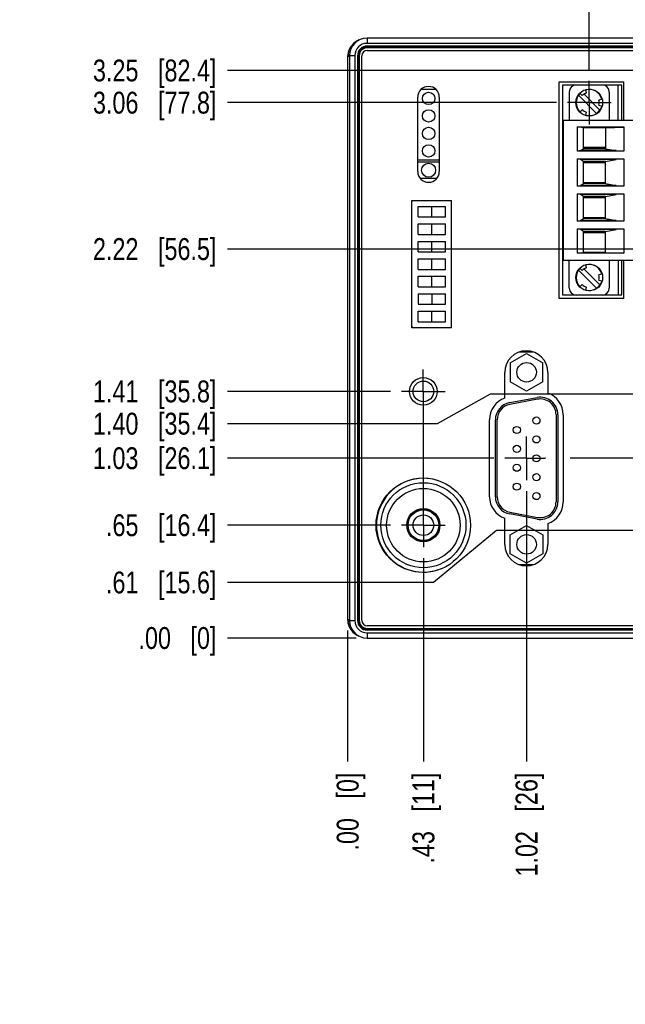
# Model space of a CAD drawing. Header units: inches. Extents: x 0 to 34, y 0 to 22.
# Tile 9 of 68: x 4.1 to 7.6, y 12.7 to 18.3. Entities that reach past the tile are written whole.
import ezdxf

# ---------------------------------------------------------------- set-up
doc = ezdxf.new("R2010")
doc.units = ezdxf.units.IN
doc.header["$LTSCALE"] = 1.87
doc.header["$MEASUREMENT"] = 0
doc.linetypes.add('CENTER', pattern=[0.6, 0.375, -0.075, 0.075, -0.075])
doc.layers.get('0').update_dxf_attribs({"linetype": 'CONTINUOUS'})
doc.layers.add('DEFAULT_1', color=7, linetype='CENTER')
doc.layers.add('DIMENSIONS', color=7, linetype='CONTINUOUS')
doc.styles.get("Standard").update_dxf_attribs({"font": 'txt', "width": 0.8})
doc.dimstyles.new('DIMSTYLE_1', dxfattribs={"dimtxt": 0.125, "dimasz": 0.18, "dimexe": 0.18, "dimexo": 0.0625, "dimgap": 0.09, "dimtad": 0, "dimtih": 1, "dimtoh": 1, "dimzin": 4, "dimdsep": 46, "dimtxsty": 'STANDARD', "dimblk": '_FILLED', "dimblk1": '_FILLED', "dimblk2": '_FILLED', "dimcen": 0.09, "dimadec": 0, "dimazin": 0, "dimtp": 0.01, "dimtm": 0.01, "dimtfac": 1, "dimtofl": 0, "dimtmove": 0, "dimatfit": 3, "dimldrblk": '_FILLED', "dimfxl": 1, "dimtolj": 1, "dimtzin": 4, "dimarcsym": 0})

# ---------------------------------------------------------------- blocks, each defined once
blk = doc.blocks.new('*D13')
at = {"layer": 'DIMENSIONS', "color": 2, "linetype": 'CONTINUOUS'}
blk.add_line((6.2577, 15.4266), (5.3248, 15.4266), dxfattribs=at)
at = {"layer": 'DIMENSIONS', "color": 2, "linetype": 'CONTINUOUS', "insert": (5.2623, 15.4891), "char_height": 0.125, "width": 1.025, "attachment_point": 3, "line_spacing_factor": 0.9}
blk.add_mtext('.65{\\Ftxt.shx;\\W1.000000;\\H0.125000; }[16.4]', dxfattribs=at)
blk = doc.blocks.new('_FILLED')
at = {"color": 0, "linetype": 'BYBLOCK'}
blk.add_solid([(0, 0), (-1, 0.174), (-1, -0.174)], dxfattribs=at)
blk = doc.blocks.new('*D14')
at = {"layer": 'DIMENSIONS', "color": 2, "linetype": 'CONTINUOUS'}
blk.add_line((6.0609, 14.7816), (5.3248, 14.7816), dxfattribs=at)
at = {"layer": 'DIMENSIONS', "color": 2, "linetype": 'CONTINUOUS', "insert": (5.2623, 14.8441), "char_height": 0.125, "width": 0.725, "attachment_point": 3, "line_spacing_factor": 0.9}
blk.add_mtext('.00{\\Ftxt.shx;\\W1.000000;\\H0.125000; }[0]', dxfattribs=at)
blk = doc.blocks.new('*D15')
at = {"layer": 'DIMENSIONS', "color": 2, "linetype": 'CONTINUOUS'}
for p, q in [((6.8624, 15.3956), (6.5036, 15.0994)), ((9.4977, 15.3956), (6.8624, 15.3956)), ((6.5036, 15.0994), (5.3248, 15.0994))]:
    blk.add_line(p, q, dxfattribs=at)
at = {"layer": 'DIMENSIONS', "color": 2, "linetype": 'CONTINUOUS', "insert": (5.2623, 15.1619), "char_height": 0.125, "width": 1.025, "attachment_point": 3, "line_spacing_factor": 0.9}
blk.add_mtext('.61{\\Ftxt.shx;\\W1.000000;\\H0.125000; }[15.6]', dxfattribs=at)
blk = doc.blocks.new('*D16')
at = {"layer": 'DIMENSIONS', "color": 2, "linetype": 'CONTINUOUS'}
for p, q in [((6.8272, 16.1766), (6.5247, 16.0071)), ((9.4977, 16.1766), (6.8272, 16.1766)), ((6.5247, 16.0071), (5.3248, 16.0071))]:
    blk.add_line(p, q, dxfattribs=at)
at = {"layer": 'DIMENSIONS', "color": 2, "linetype": 'CONTINUOUS', "insert": (5.2623, 16.0696), "char_height": 0.125, "width": 1.125, "attachment_point": 3, "line_spacing_factor": 0.9}
blk.add_mtext('1.40{\\Ftxt.shx;\\W1.000000;\\H0.125000; }[35.4]', dxfattribs=at)
blk = doc.blocks.new('*D17')
at = {"layer": 'DIMENSIONS', "color": 2, "linetype": 'CONTINUOUS'}
blk.add_line((6.8477, 15.8096), (5.3248, 15.8096), dxfattribs=at)
at = {"layer": 'DIMENSIONS', "color": 2, "linetype": 'CONTINUOUS', "insert": (5.2623, 15.8721), "char_height": 0.125, "width": 1.125, "attachment_point": 3, "line_spacing_factor": 0.9}
blk.add_mtext('1.03{\\Ftxt.shx;\\W1.000000;\\H0.125000; }[26.1]', dxfattribs=at)
blk = doc.blocks.new('*D18')
at = {"layer": 'DIMENSIONS', "color": 2, "linetype": 'CONTINUOUS'}
blk.add_line((6.2567, 16.1916), (5.3248, 16.1916), dxfattribs=at)
at = {"layer": 'DIMENSIONS', "color": 2, "linetype": 'CONTINUOUS', "insert": (5.2623, 16.2541), "char_height": 0.125, "width": 1.125, "attachment_point": 3, "line_spacing_factor": 0.9}
blk.add_mtext('1.41{\\Ftxt.shx;\\W1.000000;\\H0.125000; }[35.8]', dxfattribs=at)
blk = doc.blocks.new('*D19')
at = {"layer": 'DIMENSIONS', "color": 2, "linetype": 'CONTINUOUS'}
blk.add_line((9.3187, 17.0056), (5.3248, 17.0056), dxfattribs=at)
at = {"layer": 'DIMENSIONS', "color": 2, "linetype": 'CONTINUOUS', "insert": (5.2623, 17.0681), "char_height": 0.125, "width": 1.125, "attachment_point": 3, "line_spacing_factor": 0.9}
blk.add_mtext('2.22{\\Ftxt.shx;\\W1.000000;\\H0.125000; }[56.5]', dxfattribs=at)
blk = doc.blocks.new('*D20')
at = {"layer": 'DIMENSIONS', "color": 2, "linetype": 'CONTINUOUS'}
blk.add_line((7.2057, 17.8426), (5.3248, 17.8426), dxfattribs=at)
at = {"layer": 'DIMENSIONS', "color": 2, "linetype": 'CONTINUOUS', "insert": (5.2623, 17.9051), "char_height": 0.125, "width": 1.125, "attachment_point": 3, "line_spacing_factor": 0.9}
blk.add_mtext('3.06{\\Ftxt.shx;\\W1.000000;\\H0.125000; }[77.8]', dxfattribs=at)
blk = doc.blocks.new('*D21')
at = {"layer": 'DIMENSIONS', "color": 2, "linetype": 'CONTINUOUS'}
blk.add_line((10.1887, 18.0266), (5.3248, 18.0266), dxfattribs=at)
at = {"layer": 'DIMENSIONS', "color": 2, "linetype": 'CONTINUOUS', "insert": (5.2623, 18.0891), "char_height": 0.125, "width": 1.125, "attachment_point": 3, "line_spacing_factor": 0.9}
blk.add_mtext('3.25{\\Ftxt.shx;\\W1.000000;\\H0.125000; }[82.4]', dxfattribs=at)
blk = doc.blocks.new('*D30')
at = {"layer": 'DIMENSIONS', "color": 2, "linetype": 'CONTINUOUS'}
blk.add_line((6.4453, 15.239), (6.4453, 14.0749), dxfattribs=at)
at = {"layer": 'DIMENSIONS', "color": 2, "linetype": 'CONTINUOUS', "insert": (6.3828, 14.0124), "char_height": 0.125, "width": 0.825, "attachment_point": 3, "rotation": 90, "line_spacing_factor": 0.9}
blk.add_mtext('.43{\\Ftxt.shx;\\W1.000000;\\H0.125000; }[11]', dxfattribs=at)
blk = doc.blocks.new('*D31')
at = {"layer": 'DIMENSIONS', "color": 2, "linetype": 'CONTINUOUS'}
blk.add_line((6.0123, 14.8244), (6.0123, 14.0749), dxfattribs=at)
at = {"layer": 'DIMENSIONS', "color": 2, "linetype": 'CONTINUOUS', "insert": (5.9498, 14.0124), "char_height": 0.125, "width": 0.725, "attachment_point": 3, "rotation": 90, "line_spacing_factor": 0.9}
blk.add_mtext('.00{\\Ftxt.shx;\\W1.000000;\\H0.125000; }[0]', dxfattribs=at)
blk = doc.blocks.new('*D32')
at = {"layer": 'DIMENSIONS', "color": 2, "linetype": 'CONTINUOUS'}
blk.add_line((7.0353, 15.622), (7.0353, 14.0749), dxfattribs=at)
at = {"layer": 'DIMENSIONS', "color": 2, "linetype": 'CONTINUOUS', "insert": (6.9728, 14.0124), "char_height": 0.125, "width": 0.925, "attachment_point": 3, "rotation": 90, "line_spacing_factor": 0.9}
blk.add_mtext('1.02{\\Ftxt.shx;\\W1.000000;\\H0.125000; }[26]', dxfattribs=at)
blk = doc.blocks.new('*D33')
at = {"layer": 'DIMENSIONS', "color": 2, "linetype": 'CONTINUOUS'}
blk.add_line((7.9853, 15.622), (7.9853, 14.0749), dxfattribs=at)
at = {"layer": 'DIMENSIONS', "color": 2, "linetype": 'CONTINUOUS', "insert": (7.9228, 14.0124), "char_height": 0.125, "width": 1.125, "attachment_point": 3, "rotation": 90, "line_spacing_factor": 0.9}
blk.add_mtext('1.97{\\Ftxt.shx;\\W1.000000;\\H0.125000; }[50.1]', dxfattribs=at)
blk = doc.blocks.new('*D34')
at = {"layer": 'DIMENSIONS', "color": 2, "linetype": 'CONTINUOUS'}
blk.add_line((8.7553, 15.622), (8.7553, 14.0749), dxfattribs=at)
at = {"layer": 'DIMENSIONS', "color": 2, "linetype": 'CONTINUOUS', "insert": (8.6928, 14.0124), "char_height": 0.125, "width": 1.125, "attachment_point": 3, "rotation": 90, "line_spacing_factor": 0.9}
blk.add_mtext('2.74{\\Ftxt.shx;\\W1.000000;\\H0.125000; }[69.7]', dxfattribs=at)
blk = doc.blocks.new('*D35')
at = {"layer": 'DIMENSIONS', "color": 2, "linetype": 'CONTINUOUS'}
blk.add_line((9.6853, 15.208), (9.6853, 14.0749), dxfattribs=at)
at = {"layer": 'DIMENSIONS', "color": 2, "linetype": 'CONTINUOUS', "insert": (9.6228, 14.0124), "char_height": 0.125, "width": 1.125, "attachment_point": 3, "rotation": 90, "line_spacing_factor": 0.9}
blk.add_mtext('3.67{\\Ftxt.shx;\\W1.000000;\\H0.125000; }[93.3]', dxfattribs=at)
blk = doc.blocks.new('*D36')
at = {"layer": 'DIMENSIONS', "color": 2, "linetype": 'CONTINUOUS'}
blk.add_line((10.2943, 14.97), (10.2943, 14.0749), dxfattribs=at)
at = {"layer": 'DIMENSIONS', "color": 2, "linetype": 'CONTINUOUS', "insert": (10.2318, 14.0124), "char_height": 0.125, "width": 1.225, "attachment_point": 3, "rotation": 90, "line_spacing_factor": 0.9}
blk.add_mtext('4.28{\\Ftxt.shx;\\W1.000000;\\H0.125000; }[108.8]', dxfattribs=at)
blk = doc.blocks.new('*D37')
at = {"layer": 'DIMENSIONS', "color": 2, "linetype": 'CONTINUOUS'}
blk.add_line((10.8083, 14.968), (10.8083, 14.0749), dxfattribs=at)
at = {"layer": 'DIMENSIONS', "color": 2, "linetype": 'CONTINUOUS', "insert": (10.7458, 14.0124), "char_height": 0.125, "width": 1.225, "attachment_point": 3, "rotation": 90, "line_spacing_factor": 0.9}
blk.add_mtext('4.80{\\Ftxt.shx;\\W1.000000;\\H0.125000; }[121.8]', dxfattribs=at)
blk = doc.blocks.new('*D38')
at = {"layer": 'DIMENSIONS', "color": 2, "linetype": 'CONTINUOUS'}
blk.add_line((7.3933, 18.0302), (7.3933, 18.9183), dxfattribs=at)
at = {"layer": 'DIMENSIONS', "color": 2, "linetype": 'CONTINUOUS', "insert": (7.3308, 18.9808), "char_height": 0.125, "width": 1.125, "attachment_point": 1, "rotation": 90, "line_spacing_factor": 0.9}
blk.add_mtext('1.38{\\Ftxt.shx;\\W1.000000;\\H0.125000; }[35.1]', dxfattribs=at)
blk = doc.blocks.new('*D39')
at = {"layer": 'DIMENSIONS', "color": 2, "linetype": 'CONTINUOUS'}
blk.add_line((9.5063, 17.1932), (9.5063, 18.9183), dxfattribs=at)
at = {"layer": 'DIMENSIONS', "color": 2, "linetype": 'CONTINUOUS', "insert": (9.4438, 18.9808), "char_height": 0.125, "width": 1.125, "attachment_point": 1, "rotation": 90, "line_spacing_factor": 0.9}
blk.add_mtext('3.49{\\Ftxt.shx;\\W1.000000;\\H0.125000; }[88.7]', dxfattribs=at)
blk = doc.blocks.new('*D40')
at = {"layer": 'DIMENSIONS', "color": 2, "linetype": 'CONTINUOUS'}
blk.add_line((10.3763, 18.2142), (10.3763, 18.9183), dxfattribs=at)
at = {"layer": 'DIMENSIONS', "color": 2, "linetype": 'CONTINUOUS', "insert": (10.3138, 18.9808), "char_height": 0.125, "width": 1.225, "attachment_point": 1, "rotation": 90, "line_spacing_factor": 0.9}
blk.add_mtext('4.36{\\Ftxt.shx;\\W1.000000;\\H0.125000; }[110.8]', dxfattribs=at)
blk = doc.blocks.new('*D41')
at = {"layer": 'DIMENSIONS', "color": 2, "linetype": 'CONTINUOUS'}
blk.add_line((11.4433, 14.753), (11.4433, 14.0749), dxfattribs=at)
at = {"layer": 'DIMENSIONS', "color": 2, "linetype": 'CONTINUOUS', "insert": (11.3808, 14.0124), "char_height": 0.125, "width": 1.225, "attachment_point": 3, "rotation": 90, "line_spacing_factor": 0.9}
blk.add_mtext('5.43{\\Ftxt.shx;\\W1.000000;\\H0.125000; }[137.9]', dxfattribs=at)
blk = doc.blocks.new('*D42')
at = {"layer": 'DIMENSIONS', "color": 2, "linetype": 'CONTINUOUS'}
blk.add_line((16.2493, 15.239), (16.2493, 14.0749), dxfattribs=at)
at = {"layer": 'DIMENSIONS', "color": 2, "linetype": 'CONTINUOUS', "insert": (16.1868, 14.0124), "char_height": 0.125, "width": 1.125, "attachment_point": 3, "rotation": 90, "line_spacing_factor": 0.9}
blk.add_mtext('10.24{\\Ftxt.shx;\\W1.000000;\\H0.125000; }[260]', dxfattribs=at)
blk = doc.blocks.new('*D43')
at = {"layer": 'DIMENSIONS', "color": 2, "linetype": 'CONTINUOUS'}
blk.add_line((19.0763, 15.455), (19.0763, 14.0749), dxfattribs=at)
at = {"layer": 'DIMENSIONS', "color": 2, "linetype": 'CONTINUOUS', "insert": (19.0138, 14.0124), "char_height": 0.125, "width": 1.325, "attachment_point": 3, "rotation": 90, "line_spacing_factor": 0.9}
blk.add_mtext('13.06{\\Ftxt.shx;\\W1.000000;\\H0.125000; }[331.8]', dxfattribs=at)
blk = doc.blocks.new('*D44')
at = {"layer": 'DIMENSIONS', "color": 2, "linetype": 'CONTINUOUS'}
blk.add_line((20.1763, 15.455), (20.1763, 14.0749), dxfattribs=at)
at = {"layer": 'DIMENSIONS', "color": 2, "linetype": 'CONTINUOUS', "insert": (20.1138, 14.0124), "char_height": 0.125, "width": 1.325, "attachment_point": 3, "rotation": 90, "line_spacing_factor": 0.9}
blk.add_mtext('14.16{\\Ftxt.shx;\\W1.000000;\\H0.125000; }[359.8]', dxfattribs=at)
blk = doc.blocks.new('*D45')
at = {"layer": 'DIMENSIONS', "color": 2, "linetype": 'CONTINUOUS'}
blk.add_line((21.9073, 14.8083), (21.9073, 14.0749), dxfattribs=at)
at = {"layer": 'DIMENSIONS', "color": 2, "linetype": 'CONTINUOUS', "insert": (21.8448, 14.0124), "char_height": 0.125, "width": 1.325, "attachment_point": 3, "rotation": 90, "line_spacing_factor": 0.9}
blk.add_mtext('15.90{\\Ftxt.shx;\\W1.000000;\\H0.125000; }[403.7]', dxfattribs=at)

msp = doc.modelspace()

# ---------------------------------------------------------------- linework, layer by layer
at = {"color": 7, "linetype": 'CONTINUOUS'}
for p, q in [((6.0787, 18.2011), (6.0685, 18.196)), ((6.1234, 18.2116), (6.1234, 18.1816)), ((9.04, 18.2116), (6.1234, 18.2116)), ((9.04, 18.1816), (6.1234, 18.1816)), ((6.1246, 18.1666), (6.1246, 18.1616)), ((6.1246, 18.1666), (8.9466, 18.1666)), ((8.9466, 18.1616), (6.1246, 18.1616)), ((8.9466, 18.1564), (6.1246, 18.1564)), ((6.1246, 18.1416), (8.9466, 18.1416)), ((6.0123, 18.1062), (6.0123, 14.8869)), ((6.0132, 18.1066), (6.0234, 18.1116)), ((6.0132, 14.8866), (6.0132, 18.1066)), ((6.0234, 18.1116), (6.0234, 14.8816)), ((6.0234, 18.1116), (6.0534, 18.1116)), ((6.0534, 18.1116), (6.0534, 14.8816)), ((6.0684, 18.1105), (6.0684, 14.8827)), ((6.0734, 18.1105), (6.0684, 18.1105)), ((6.0734, 18.1105), (6.0734, 14.8827)), ((6.0786, 18.1105), (6.0786, 14.8827)), ((6.0936, 14.8826), (6.0936, 18.1106)), ((7.2206, 16.7236), (7.2206, 17.9616)), ((7.2206, 17.9616), (7.5886, 17.9616)), ((7.5886, 17.9616), (7.5886, 17.7429)), ((6.4341, 17.9192), (6.515, 17.9192)), ((7.2408, 17.9429), (7.2408, 16.7429)), ((7.5794, 17.9429), (7.2408, 17.9429)), ((7.2796, 17.9035), (7.2796, 17.7429)), ((7.3784, 17.898), (7.3733, 17.917)), ((7.5079, 17.9035), (7.5079, 17.7429)), ((7.5597, 17.7429), (7.5597, 17.9429)), ((7.5794, 17.7429), (7.5794, 17.9429)), ((6.4131, 17.4486), (6.4131, 17.8736)), ((6.5361, 17.8736), (6.5361, 17.4486)), ((7.3314, 17.8851), (7.4354, 17.7811)), ((7.3389, 17.8972), (7.3528, 17.8832)), ((7.3625, 17.893), (7.4549, 17.8006)), ((7.4673, 17.8627), (7.4483, 17.8576)), ((7.3528, 17.8025), (7.3389, 17.7886)), ((7.4483, 17.8281), (7.4673, 17.823)), ((7.2463, 16.9429), (7.2463, 17.7429)), ((7.2463, 17.7429), (7.8368, 17.7429)), ((7.3733, 17.7687), (7.3784, 17.7877)), ((7.3257, 17.5646), (7.3257, 17.7042)), ((7.3605, 17.699), (7.3257, 17.7042)), ((7.3257, 17.7042), (7.5908, 17.7042)), ((7.3605, 17.5795), (7.3605, 17.699)), ((7.4864, 17.699), (7.3605, 17.699)), ((7.4864, 17.699), (7.5908, 17.7032)), ((7.4864, 17.699), (7.4864, 17.5795)), ((7.5908, 17.7042), (7.5908, 17.5646)), ((7.3439, 17.569), (7.3257, 17.5646)), ((7.5908, 17.5646), (7.3257, 17.5646)), ((7.3439, 17.569), (7.3605, 17.5795)), ((7.5481, 17.569), (7.3439, 17.569)), ((7.4864, 17.5868), (7.3605, 17.5868)), ((7.4864, 17.5795), (7.3605, 17.5795)), ((7.4864, 17.5795), (7.5481, 17.569)), ((7.5481, 17.569), (7.5908, 17.5663)), ((6.5361, 17.514), (6.4131, 17.514)), ((7.3257, 17.3646), (7.3257, 17.5211)), ((7.3439, 17.5167), (7.3257, 17.5211)), ((7.3257, 17.5211), (7.5908, 17.5211)), ((7.3605, 17.5063), (7.3439, 17.5167)), ((7.5481, 17.5167), (7.3439, 17.5167)), ((7.4864, 17.5063), (7.5481, 17.5167)), ((7.5908, 17.5195), (7.5481, 17.5167)), ((7.5908, 17.5211), (7.5908, 17.3646)), ((6.4131, 17.504), (6.5361, 17.504)), ((7.3605, 17.3795), (7.3605, 17.5063)), ((7.4864, 17.5063), (7.3605, 17.5063)), ((7.4864, 17.499), (7.3605, 17.499)), ((7.4864, 17.3795), (7.4864, 17.5063)), ((6.52, 17.408), (6.4292, 17.408)), ((7.3257, 17.3646), (7.3439, 17.369)), ((7.5908, 17.3646), (7.3257, 17.3646)), ((7.3439, 17.369), (7.3605, 17.3795)), ((7.5481, 17.369), (7.3439, 17.369)), ((7.3605, 17.3868), (7.4864, 17.3868)), ((7.4864, 17.3795), (7.3605, 17.3795)), ((7.4864, 17.3795), (7.5481, 17.369)), ((7.5481, 17.369), (7.5908, 17.3663)), ((6.3786, 16.5556), (6.3786, 17.2836)), ((6.3786, 17.2836), (6.6066, 17.2836)), ((6.6066, 16.5556), (6.6066, 17.2836)), ((7.3257, 17.1646), (7.3257, 17.3211)), ((7.3439, 17.3167), (7.3257, 17.3211)), ((7.3257, 17.3211), (7.5908, 17.3211)), ((7.3605, 17.3063), (7.3439, 17.3167)), ((7.5481, 17.3167), (7.3439, 17.3167)), ((7.3605, 17.1795), (7.3605, 17.3063)), ((7.4864, 17.3063), (7.3605, 17.3063)), ((7.4864, 17.299), (7.3605, 17.299)), ((7.4864, 17.3063), (7.5481, 17.3167)), ((7.4864, 17.1795), (7.4864, 17.3063)), ((7.5908, 17.3195), (7.5481, 17.3167)), ((7.5908, 17.3211), (7.5908, 17.1646)), ((6.4154, 17.1896), (6.4154, 17.2496)), ((6.4154, 17.2496), (6.5714, 17.2496)), ((6.4934, 17.1896), (6.4934, 17.2496)), ((6.5714, 17.1896), (6.5714, 17.2496)), ((6.4154, 17.1896), (6.5714, 17.1896)), ((7.3439, 17.169), (7.3605, 17.1795)), ((7.3605, 17.1868), (7.4864, 17.1868)), ((7.4864, 17.1795), (7.3605, 17.1795)), ((7.4864, 17.1795), (7.5481, 17.169)), ((6.4154, 17.0896), (6.4154, 17.1496)), ((6.4154, 17.1496), (6.5714, 17.1496)), ((6.4934, 17.0896), (6.4934, 17.1496)), ((6.5714, 17.0896), (6.5714, 17.1496)), ((7.3257, 17.1646), (7.3439, 17.169)), ((7.5908, 17.1646), (7.3257, 17.1646)), ((7.3257, 16.9815), (7.3257, 17.1211)), ((7.3439, 17.1167), (7.3257, 17.1211)), ((7.3257, 17.1211), (7.5908, 17.1211)), ((7.5481, 17.169), (7.3439, 17.169)), ((7.3605, 17.1063), (7.3439, 17.1167)), ((7.5481, 17.1167), (7.3439, 17.1167)), ((7.4864, 17.1063), (7.5481, 17.1167)), ((7.5481, 17.169), (7.5908, 17.1663)), ((7.5908, 17.1195), (7.5481, 17.1167)), ((7.5908, 17.1211), (7.5908, 16.9815)), ((6.4154, 17.0896), (6.5714, 17.0896)), ((7.3605, 16.9868), (7.3605, 17.1063)), ((7.4864, 17.1063), (7.3605, 17.1063)), ((7.4864, 17.099), (7.3605, 17.099)), ((7.4864, 16.9868), (7.4864, 17.1063)), ((6.4154, 16.9896), (6.4154, 17.0496)), ((6.4154, 17.0496), (6.5714, 17.0496)), ((6.4934, 16.9896), (6.4934, 17.0496)), ((6.5714, 16.9896), (6.5714, 17.0496)), ((6.4154, 16.9896), (6.5714, 16.9896)), ((6.4154, 16.8896), (6.4154, 16.9496)), ((6.4154, 16.9496), (6.5714, 16.9496)), ((6.4934, 16.8896), (6.4934, 16.9496)), ((6.5714, 16.8896), (6.5714, 16.9496)), ((7.3257, 16.9815), (7.3605, 16.9868)), ((7.5908, 16.9815), (7.3257, 16.9815)), ((7.4864, 16.9868), (7.3605, 16.9868)), ((7.4864, 16.9868), (7.5908, 16.9825)), ((6.4154, 16.8896), (6.5714, 16.8896)), ((7.2463, 16.9429), (7.8368, 16.9429)), ((7.2796, 16.7822), (7.2796, 16.9429)), ((7.3389, 16.8972), (7.3528, 16.8832)), ((7.3625, 16.893), (7.4549, 16.8006)), ((7.3784, 16.898), (7.3733, 16.917)), ((7.5079, 16.9429), (7.5079, 16.7822)), ((7.5597, 16.9429), (7.5597, 16.7429)), ((7.5794, 16.7429), (7.5794, 16.9429)), ((7.5886, 16.9429), (7.5886, 16.7236)), ((6.4154, 16.7896), (6.4154, 16.8496)), ((6.4154, 16.8496), (6.5714, 16.8496)), ((6.4934, 16.7896), (6.4934, 16.8496)), ((6.5714, 16.7896), (6.5714, 16.8496)), ((7.3314, 16.8851), (7.4354, 16.7811)), ((7.4673, 16.8627), (7.4483, 16.8576)), ((6.4154, 16.7896), (6.5714, 16.7896)), ((7.3528, 16.8025), (7.3389, 16.7886)), ((7.3733, 16.7687), (7.3784, 16.7877)), ((7.4483, 16.8281), (7.4673, 16.823)), ((6.4154, 16.7496), (6.4154, 16.6896)), ((6.4154, 16.7496), (6.5714, 16.7496)), ((6.4934, 16.7496), (6.4934, 16.6896)), ((6.5714, 16.6896), (6.5714, 16.7496)), ((7.5886, 16.7236), (7.2206, 16.7236)), ((7.2408, 16.7429), (7.5794, 16.7429)), ((6.4154, 16.6896), (6.5714, 16.6896)), ((6.4154, 16.5896), (6.4154, 16.6496)), ((6.4154, 16.6496), (6.5714, 16.6496)), ((6.4934, 16.5896), (6.4934, 16.6496)), ((6.5714, 16.5896), (6.5714, 16.6496)), ((6.6066, 16.5556), (6.3786, 16.5556)), ((6.4154, 16.5896), (6.5714, 16.5896)), ((6.9419, 16.3551), (7.0354, 16.4091)), ((7.0718, 16.4156), (6.9954, 16.4156)), ((7.0354, 16.4091), (7.1289, 16.3551)), ((6.9419, 16.3551), (6.9419, 16.2471)), ((7.1289, 16.2471), (7.1289, 16.3551)), ((6.9106, 16.153), (6.9106, 16.3006)), ((7.1566, 16.3006), (7.1566, 16.1813)), ((7.0354, 16.1931), (6.9419, 16.2471)), ((7.1289, 16.2471), (7.0354, 16.1931)), ((6.9386, 16.1274), (7.0956, 16.1566)), ((7.0974, 16.1468), (6.9404, 16.1175)), ((7.2039, 16.0583), (7.2039, 15.5599)), ((7.2139, 16.0583), (7.2139, 15.5599)), ((7.2446, 16.0576), (7.2446, 15.5596)), ((6.8236, 15.5896), (6.8236, 16.0296)), ((6.8569, 15.5891), (6.8569, 16.029)), ((6.8669, 15.5891), (6.8669, 16.029)), ((7.0956, 15.4616), (6.9386, 15.4908)), ((6.9404, 15.5007), (7.0974, 15.4714)), ((6.9106, 15.3166), (6.9106, 15.4662)), ((7.1566, 15.4359), (7.1566, 15.3166)), ((6.9419, 15.3711), (7.0354, 15.4251)), ((6.9419, 15.2631), (6.9419, 15.3711)), ((7.0354, 15.4251), (7.1289, 15.3711)), ((7.1289, 15.3711), (7.1289, 15.2631)), ((7.0354, 15.2091), (6.9419, 15.2631)), ((7.1289, 15.2631), (7.0354, 15.2091)), ((6.9897, 15.2026), (7.0775, 15.2026)), ((6.0234, 14.8816), (6.0132, 14.8866)), ((6.0234, 14.8816), (6.0534, 14.8816)), ((6.0684, 14.8827), (6.0786, 14.8827)), ((6.1234, 14.8116), (6.1234, 14.7816)), ((6.1234, 14.8116), (9.04, 14.8116)), ((8.9466, 14.8516), (6.1246, 14.8516)), ((6.1246, 14.8266), (6.1246, 14.8368)), ((6.1246, 14.8368), (8.9466, 14.8368)), ((6.1246, 14.8316), (8.9466, 14.8316)), ((8.9466, 14.8266), (6.1246, 14.8266)), ((6.0685, 14.7972), (6.0787, 14.7921)), ((6.1234, 14.7816), (9.04, 14.7816))]:
    msp.add_line(p, q, dxfattribs=at)
for centre, radius in [((7.3931, 17.8429), 0.0768), ((6.4754, 17.8666), 0.0354), ((6.4754, 17.7666), 0.0354), ((6.4754, 17.6666), 0.0354), ((6.4754, 17.5666), 0.0354), ((6.4754, 17.456), 0.04), ((7.3931, 16.8429), 0.0768), ((7.0354, 16.3011), 0.056), ((6.4446, 16.1916), 0.079), ((6.4454, 16.1916), 0.059), ((7.0914, 16.0251), 0.0204), ((6.9794, 15.9711), 0.0204), ((7.0914, 15.9171), 0.0204), ((6.9794, 15.8631), 0.0204), ((7.0914, 15.8091), 0.0204), ((6.9794, 15.7551), 0.0204), ((7.0914, 15.7011), 0.0204), ((6.4446, 15.4266), 0.27), ((6.4452, 15.4266), 0.2431), ((6.9794, 15.6471), 0.0204), ((6.4452, 15.4266), 0.2101), ((7.0914, 15.5931), 0.0204), ((6.4452, 15.4266), 0.0949), ((6.4452, 15.4266), 0.0904), ((6.4452, 15.4266), 0.0878), ((6.4454, 15.4266), 0.059), ((7.0354, 15.3171), 0.056)]:
    msp.add_circle(centre, radius, dxfattribs=at)
for centre, radius, start, end in [((6.1116, 18.1062), 0.0993, 124.3361, 179.9894), ((6.1234, 18.1116), 0.1, 90.0187, 179.963), ((6.1123, 18.1062), 0.1, 117.0037, 124.3293), ((6.1234, 18.1116), 0.07, 89.9975, 179.9953), ((6.1246, 18.1105), 0.0561, 90, 180), ((6.1246, 18.1105), 0.051, 90, 180), ((6.1246, 18.1105), 0.046, 90, 180), ((6.1246, 18.1106), 0.031, 90, 180), ((6.4746, 17.8736), 0.0615, 0, 180), ((7.3189, 17.9035), 0.0394, 90, 180), ((7.3931, 17.8429), 0.0748, 14.9865, 104.4119), ((7.4685, 17.9035), 0.0394, 0, 90), ((7.3931, 17.8429), 0.0748, 135, 225), ((7.3931, 17.8429), 0.0571, 105, 135), ((7.3931, 17.8429), 0.0571, 345, 15), ((7.3931, 17.8429), 0.0571, 225, 255), ((7.3931, 17.8429), 0.0748, 255.0135, 342.8481), ((6.4746, 17.4486), 0.0615, 180, 360), ((7.3931, 16.8429), 0.0748, 135, 225), ((7.3931, 16.8429), 0.0571, 105, 135), ((7.3931, 16.8429), 0.0748, 14.9865, 104.4119), ((7.3931, 16.8429), 0.0571, 345, 15), ((7.3189, 16.7822), 0.0394, 180, 270), ((7.3931, 16.8429), 0.0571, 225, 255), ((7.3931, 16.8429), 0.0748, 255.0135, 342.8481), ((7.4685, 16.7822), 0.0394, 270, 360), ((7.0336, 16.3006), 0.123, 0, 180), ((7.1139, 16.0583), 0.1, 0, 100.5475), ((7.1136, 16.0576), 0.131, 0, 70.8378), ((6.9546, 16.0296), 0.131, 109.6259, 180), ((6.9569, 16.029), 0.1, 100.5475, 180), ((6.9569, 16.029), 0.09, 100.5475, 180), ((7.1139, 16.0583), 0.09, 0, 100.5475), ((6.4452, 15.4266), 0.2681, 66.9004, 292.7711), ((6.9546, 15.5896), 0.131, 180, 250.3741), ((6.9569, 15.5891), 0.1, 180, 259.4525), ((6.9569, 15.5891), 0.09, 180, 259.4525), ((7.1139, 15.5599), 0.1, 259.4525, 360), ((7.1139, 15.5599), 0.09, 259.4525, 360), ((7.1136, 15.5596), 0.131, 289.1622, 360), ((7.0336, 15.3166), 0.123, 180, 360), ((6.1117, 14.887), 0.0995, 180.0206, 184.0638), ((6.1127, 14.887), 0.1005, 184.0499, 197.771), ((6.1234, 14.8816), 0.1, 180.027, 269.9813), ((6.1234, 14.8816), 0.07, 180.0047, 270.0025), ((6.1246, 14.8827), 0.0561, 180, 270), ((6.1246, 14.8827), 0.051, 180, 270), ((6.1246, 14.8827), 0.046, 180, 270), ((6.1246, 14.8826), 0.031, 180, 270), ((6.1121, 14.8866), 0.0996, 197.8013, 242.763)]:
    msp.add_arc(centre, radius, start, end, dxfattribs=at)
for centre, major_axis, ratio, start_param, end_param in [((6.1133, 18.1066), (0.0895, 0.0447), 0.99981, 1.570734, 2.678052), ((6.3858, 17.2772), (0.00355, -0.00355), 0.997265, 8.640749, 10.208807), ((6.3858, 16.562), (0.00355, 0.00355), 0.997265, 2.357564, 3.402872), ((6.601, 16.562), (-0.00355, 0.00355), 0.997265, 2.357564, 3.402872), ((6.1133, 14.8866), (0.0895, -0.0447), 0.99981, -2.678052, -1.570734)]:
    msp.add_ellipse(centre, major_axis=major_axis, ratio=ratio, start_param=start_param, end_param=end_param, dxfattribs=at)
at = {"layer": 'DEFAULT_1', "color": 7, "linetype": 'CENTER'}
for p, q in [((7.3933, 17.8426), (7.3933, 17.9677)), ((7.3933, 17.8426), (7.2682, 17.8426)), ((7.3933, 17.8426), (7.3933, 17.7175)), ((7.3933, 17.8426), (7.5184, 17.8426)), ((6.4443, 16.1916), (6.4443, 16.3167)), ((6.4443, 16.1916), (6.3192, 16.1916)), ((6.4443, 16.1916), (6.4443, 15.5361)), ((6.4443, 16.1916), (6.5694, 16.1916)), ((6.4453, 15.4266), (6.4453, 16.1195)), ((7.0353, 15.8096), (7.0353, 15.9347)), ((7.0353, 15.8096), (6.9102, 15.8096)), ((7.0353, 15.8096), (7.0353, 15.6845)), ((7.0353, 15.8096), (7.1407, 15.8096)), ((7.9853, 15.8096), (7.1407, 15.8096)), ((6.4453, 15.4266), (6.3202, 15.4266)), ((6.4453, 15.4266), (6.4453, 15.3015)), ((6.4453, 15.4266), (6.5704, 15.4266))]:
    msp.add_line(p, q, dxfattribs=at)

# ---------------------------------------------------------------- dimensions: what is measured, and where the dimension line sits
at = {"layer": 'DIMENSIONS', "color": 2, "linetype": 'CONTINUOUS'}
for feature_location, offset, dtype, origin, picture, middle in [((10.3763, 18.2142), (0, 0.7041), 1, (6.0123, 18.1517), '*D40', (10.3763, 19.5933)), ((7.3933, 18.0302), (0, 0.8881), 1, (6.0123, 17.9677), '*D38', (7.3933, 19.5433)), ((9.5063, 17.1932), (0, 1.7251), 1, (6.0123, 17.1307), '*D39', (9.5063, 19.5433)), ((10.18868, 18.02663), (-4.8639, 0), 0, (10.25118, 14.78155), '*D21', (4.44978, 18.02663)), ((7.2057, 17.8426), (-1.8809, 0), 0, (7.2682, 14.7816), '*D20', (4.4498, 17.8426)), ((9.3187, 17.0056), (-3.9939, 0), 0, (9.3812, 14.7816), '*D19', (4.4498, 17.0056)), ((6.2567, 16.1916), (-0.9319, 0), 0, (6.3192, 14.7816), '*D18', (4.4498, 16.1916)), ((9.49768, 16.17663), (-4.1729, -0.16952), 0, (9.56018, 14.78155), '*D16', (4.44978, 16.00712)), ((6.8477, 15.8096), (-1.5229, 0), 0, (6.9102, 14.7816), '*D17', (4.4498, 15.8096)), ((7.0353, 15.622), (0, -1.5471), 1, (6.0123, 15.6845), '*D32', (7.1473, 13.3264)), ((7.9853, 15.622), (0, -1.5471), 1, (6.0123, 15.6845), '*D33', (8.0973, 13.2264)), ((8.7553, 15.622), (0, -1.5471), 1, (6.0123, 15.6845), '*D34', (8.8673, 13.2264)), ((6.25768, 15.42663), (-0.9329, 0), 0, (6.1234, 14.78155), '*D13', (4.54978, 15.42663)), ((19.0763, 15.455), (0, -1.3802), 1, (6.0123, 15.5175), '*D43', (19.2107, 13.0817)), ((20.1763, 15.455), (0, -1.3802), 1, (6.0123, 15.5175), '*D44', (20.3107, 13.0817)), ((9.4977, 15.3956), (-4.1729, -0.2962), 0, (9.5602, 14.7816), '*D15', (4.5498, 15.0994)), ((16.2493, 15.239), (0, -1.1642), 1, (6.0123, 15.3015), '*D42', (16.3837, 13.1817)), ((9.6853, 15.208), (0, -1.1332), 1, (6.0123, 15.2705), '*D35', (9.7973, 13.2264)), ((6.4453, 15.239), (0, -1.1642), 1, (6.0123, 14.8869), '*D30', (6.5349, 13.4211)), ((10.2943, 14.97), (0, -0.8952), 1, (6.0123, 15.0325), '*D36', (10.4287, 13.1764)), ((10.8083, 14.968), (0, -0.8932), 1, (6.0123, 15.0305), '*D37', (10.9427, 13.1764)), ((6.0122764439, 14.8244478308), (0, -0.7495916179), 1, (6.0122764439, 14.8869478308), '*D31', (6.1018911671, 13.4710568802)), ((21.90732, 14.80832), (0, -0.73346), 1, (6.01228, 14.87082), '*D45', (22.04174, 13.08166)), ((6.0608982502, 14.7815518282), (-0.7361218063, 0), 0, (6.1233982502, 14.7815518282), '*D14', (4.6997764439, 14.7815518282)), ((11.4433, 14.753), (0, -0.6782), 1, (6.0123, 14.8155), '*D41', (11.5777, 13.1764))]:
    dim = msp.add_ordinate_dim(feature_location=feature_location, offset=offset, dtype=dtype, origin=origin, dimstyle='DIMSTYLE_1', dxfattribs=at)
    dim.commit()
    dim.dimension.update_dxf_attribs({"geometry": picture, "text_midpoint": middle})

doc.saveas('drawing.dxf')
